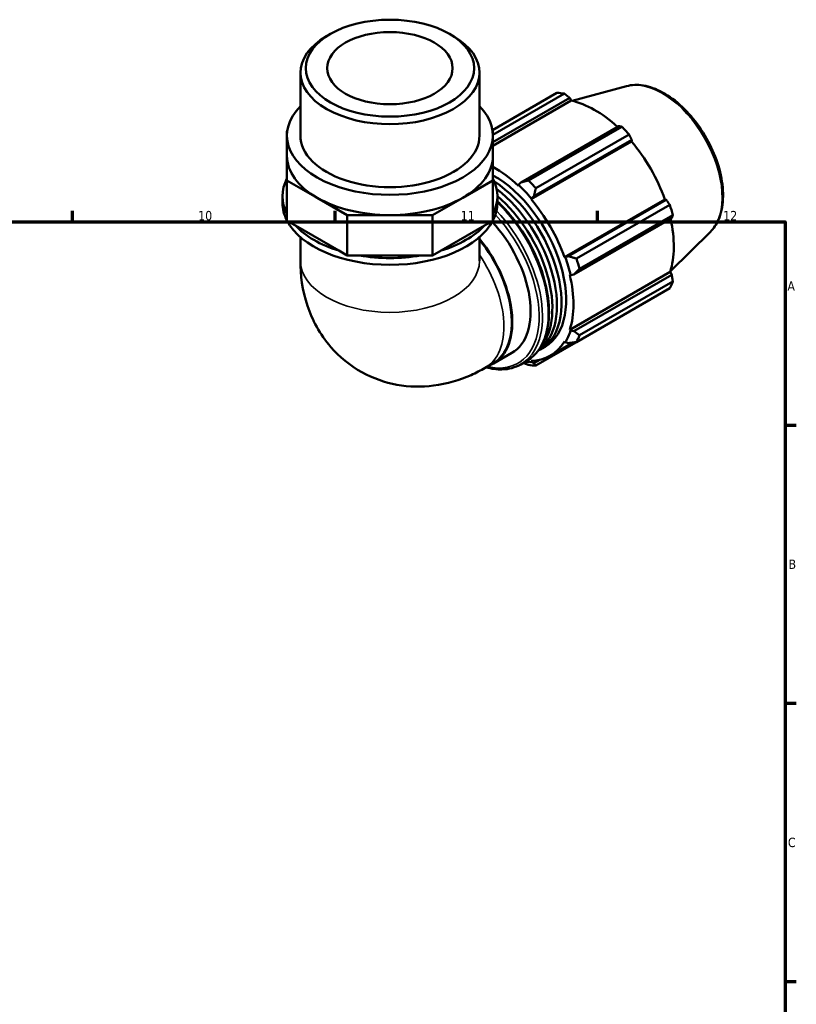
# Model space of a CAD drawing. Header units: millimetres. Extents: x 0 to 931, y 0 to 920.
# Tile 6 of 6: x 617 to 824, y 365 to 628. Entities that reach past the tile are written whole.
import ezdxf

# ---------------------------------------------------------------- set-up
doc = ezdxf.new("R2010")
doc.units = ezdxf.units.MM
for name, color, linetype, lineweight in [('Border (ISO)', 7, 'Continuous', 70), ('Visible (ISO)', 7, 'Continuous', 50), ('Visible Narrow (ISO)', 7, 'Continuous', 35)]:
    doc.layers.add(name, color=color, linetype=linetype, lineweight=lineweight)
doc.styles.add('Note Text (ISO)', font='tahoma.ttf')

# ---------------------------------------------------------------- blocks, each defined once
blk = doc.blocks.new('Borders Default Border')
at = {"layer": 'Border (ISO)'}
for p, q in [((630.75, 574), (630.75, 576.9)), ((700.83, 574), (700.83, 576.9)), ((770.92, 574), (770.92, 576.9)), ((821, 519.75), (823.9, 519.75)), ((821, 445.5), (823.9, 445.5)), ((821, 371.25), (823.9, 371.25))]:
    blk.add_line(p, q, dxfattribs=at)
at = {"layer": 'Border (ISO)', "flags": 128}
blk.add_lwpolyline([(20, 20), (20, 574), (821, 574), (821, 20), (20, 20)], dxfattribs=at)
at = {"layer": 'Border (ISO)', "color": 232, "true_color": 0xca0064, "char_height": 2.5, "attachment_point": 7, "style": 'Note Text (ISO)'}
for s, insert in [('10', (664.29, 574.35)), ('11', (734.37, 574.4)), ('12', (804.46, 574.4)), ('A', (821.59, 555.62)), ('B', (821.89, 481.37)), ('C', (821.73, 407.08))]:
    blk.add_mtext(s, dxfattribs=dict(at, insert=insert))

msp = doc.modelspace()

# ---------------------------------------------------------------- linework, layer by layer
at = {"layer": 'Visible (ISO)'}
for p, q in [((699.544, 624.116), (698.526, 623.525)), ((731.44, 624.116), (732.458, 623.525)), ((691.59, 597.017), (691.59, 613.83)), ((739.393, 597.017), (739.393, 613.83)), ((778.661, 610.202), (764.168, 606.271)), ((742.859, 598.493), (760.073, 608.406)), ((762.048, 608.214), (742.978, 597.233)), ((742.978, 595.268), (763.472, 607.07)), ((763.472, 607.07), (763.897, 606.331)), ((742.978, 594.284), (763.897, 606.331)), ((776.536, 599.547), (750.421, 584.508)), ((752.456, 585.042), (777.372, 599.39)), ((688.085, 598.223), (688.005, 598.177)), ((688.005, 598.177), (688.005, 597.017)), ((688.005, 591.621), (688.005, 597.017)), ((742.978, 598.177), (742.898, 598.223)), ((742.978, 597.017), (742.978, 598.177)), ((742.978, 591.621), (742.978, 597.017)), ((779.347, 597.307), (754.431, 582.958)), ((753.153, 580.042), (779.942, 595.468)), ((753.919, 580.818), (780.034, 595.857)), ((780.034, 595.857), (779.942, 595.468)), ((688.005, 591.621), (688.005, 585.064)), ((742.978, 585.064), (742.978, 591.621)), ((688.005, 585.064), (696.056, 580.428)), ((688.005, 574.273), (688.005, 585.064)), ((734.928, 580.428), (742.978, 585.064)), ((742.978, 574.273), (742.978, 585.064)), ((749.832, 583.827), (749.764, 583.616)), ((750.421, 584.508), (749.832, 583.827)), ((686.81, 579.031), (686.81, 580.829)), ((744.173, 579.031), (744.173, 580.829)), ((753.258, 580.214), (753.919, 580.818)), ((696.056, 580.428), (704.106, 575.792)), ((726.877, 575.792), (734.928, 580.428)), ((753.153, 580.042), (753.258, 580.214)), ((762.102, 564.542), (788.891, 579.968)), ((789.272, 579.857), (763.157, 564.818)), ((765.267, 564.191), (790.183, 578.539)), ((788.891, 579.968), (789.272, 579.857)), ((704.106, 575.792), (715.492, 575.792)), ((704.106, 565.001), (704.106, 575.792)), ((715.492, 575.792), (726.877, 575.792)), ((726.877, 565.001), (726.877, 575.792)), ((791.001, 575.784), (766.085, 561.436)), ((690.262, 572.973), (688.005, 574.273)), ((701.849, 566.301), (690.262, 572.973)), ((740.721, 572.973), (729.134, 566.301)), ((742.978, 574.273), (740.721, 572.973)), ((764.606, 559.939), (790.721, 574.978)), ((801.029, 571.36), (790.354, 560.798)), ((691.59, 569.901), (691.59, 563.596)), ((739.393, 569.901), (739.393, 563.596)), ((704.106, 565.001), (701.849, 566.301)), ((707.299, 565.001), (704.106, 565.001)), ((723.685, 565.001), (707.299, 565.001)), ((726.877, 565.001), (723.685, 565.001)), ((729.134, 566.301), (726.877, 565.001)), ((762.303, 564.547), (762.102, 564.542)), ((763.157, 564.818), (762.303, 564.547)), ((763.506, 545.183), (790.294, 560.609)), ((763.506, 559.815), (763.722, 559.77)), ((763.722, 559.77), (764.606, 559.939)), ((790.721, 559.873), (764.606, 544.834)), ((790.294, 560.609), (790.721, 559.873)), ((766.085, 543.719), (791.001, 558.067)), ((790.183, 556.254), (765.267, 541.906)), ((754.431, 535.618), (779.347, 549.966)), ((763.722, 544.98), (763.506, 545.183)), ((764.606, 544.834), (763.722, 544.98)), ((758.288, 538.267), (764.405, 541.789)), ((762.102, 542.073), (762.303, 541.836)), ((762.303, 541.836), (763.157, 541.624)), ((743.157, 536.2), (748.059, 539.023)), ((755.687, 539.948), (756.913, 540.654)), ((740.94, 535.037), (743.049, 536.252)), ((750.428, 535.956), (751.974, 536.847)), ((753.258, 536.587), (753.153, 536.879)), ((753.919, 536.263), (753.258, 536.587)), ((755.5, 537.174), (753.919, 536.263))]:
    msp.add_line(p, q, dxfattribs=at)
for major_axis in [(22.467, 0), (16.731, 0)]:
    msp.add_ellipse((715.492, 615.003), major_axis=major_axis, ratio=0.5758617, dxfattribs=at)
for centre, major_axis, ratio, start_param, end_param in [((715.492, 613.83), (-23.901, 0), 0.5758617, 5.5016397, 10.2063236), ((769.71, 579.186), (-15.969, 27.731), 0.5780931, 5.8451561, 5.9396837), ((715.492, 597.017), (-27.487, 0), 0.5758617, 5.7667102, 9.9412531), ((770.225, 579.482), (14.851, -25.79), 0.5780931, 2.0696433, 2.6635608), ((769.71, 579.186), (15.969, -27.731), 0.5780931, 1.9181653, 2.0126929), ((715.492, 597.017), (-23.901, 0), 0.5758617, 0, 3.1415927), ((770.225, 579.482), (14.851, -25.79), 0.5780931, 1.2672974, 1.8781627), ((715.492, 591.621), (-27.487, 0), 0.5758617, 0, 0.7853982), ((715.492, 591.621), (27.487, 0), 0.5758617, 5.4977871, 6.2831853), ((743.437, 564.056), (-14.851, 25.79), 0.5780931, 5.1942882, 5.5214934), ((743.437, 564.056), (13.476, -23.402), 0.5780931, 0, 2.3821226), ((715.492, 580.829), (-28.682, 0), 0.5758617, 5.9934983, 6.5728723), ((715.492, 580.829), (28.682, 0), 0.5758617, 5.9934983, 6.5728723), ((742.211, 563.35), (13.476, -23.402), 0.5780931, 6.2381687, 8.5808359), ((743.437, 564.056), (15.011, -26.067), 0.5780931, 1.8781627, 2.0526956), ((744.794, 564.838), (-15.969, 27.731), 0.5780931, 5.059758, 5.1542856), ((740.985, 562.645), (13.476, -23.402), 0.5780931, 0.0457446, 2.2003938), ((739.76, 561.939), (13.476, -23.402), 0.5780931, 0.2116138, 2.1248739), ((715.492, 579.031), (-28.682, 0), 0.5758617, 0, 0.289687), ((715.492, 591.621), (27.487, 0), 0.5758617, 3.9269908, 4.712389), ((715.492, 591.621), (27.487, 0), 0.5758617, 4.712389, 5.4977871), ((715.492, 579.031), (28.682, 0), 0.5758617, 5.9934983, 6.2831853), ((743.437, 564.056), (-14.851, 25.79), 0.5780931, 4.4088901, 5.0197553), ((769.71, 579.186), (15.969, -27.731), 0.5780931, 1.1327672, 1.2272947), ((715.492, 579.031), (-28.682, 0), 0.5758617, 0.2932766, 2.848316), ((715.492, 580.829), (28.682, 0), 0.5758617, 3.6373038, 4.2166778), ((715.492, 580.829), (28.682, 0), 0.5758617, 5.2081001, 5.7874741), ((736.083, 559.821), (11.977, -20.798), 0.5780931, 0, 1.9513639), ((770.225, 579.482), (14.851, -25.79), 0.5780931, 0.4818993, 1.0759774), ((731.18, 556.998), (11.977, -20.798), 0.5780931, 6.1925544, 8.1361335), ((731.122, 556.964), (11.928, -20.713), 0.5780931, 0, 1.8467066), ((715.492, 580.829), (28.682, 0), 0.5758617, 4.422702, 5.002076), ((743.437, 564.056), (15.011, -26.067), 0.5780931, 1.0927645, 1.2672974), ((744.794, 564.838), (-15.969, 27.731), 0.5780931, 4.2743598, 4.3688874), ((743.437, 564.056), (-14.851, 25.79), 0.5780931, 3.6234919, 4.2343571), ((769.71, 579.186), (15.969, -27.731), 0.5780931, 0.347369, 0.4418966), ((743.437, 564.056), (15.011, -26.067), 0.5780931, 0.3073663, 0.4818993), ((743.437, 564.056), (14.851, -25.79), 0.5780931, 5.9796864, 6.5905516), ((744.794, 564.838), (15.969, -27.731), 0.5780931, 0.347369, 0.4418966), ((743.437, 564.056), (15.011, -26.067), 0.5780931, 5.8948269, 5.9796864), ((744.794, 564.838), (15.969, -27.731), 0.5780931, 5.8451561, 5.9396837)]:
    msp.add_ellipse(centre, major_axis=major_axis, ratio=ratio, start_param=start_param, end_param=end_param, dxfattribs=at)
for points, knots in [([(778.661, 610.202), (780.066, 610.583), (781.583, 610.631), (784.832, 610.104), (786.573, 609.468), (790.076, 607.554), (791.836, 606.248), (795.152, 603.126), (796.707, 601.311), (799.466, 597.362), (800.669, 595.23), (802.615, 590.851), (803.357, 588.604), (804.299, 584.197), (804.498, 582.039), (804.296, 578.019), (803.896, 576.154), (802.639, 573.319), (801.919, 572.241), (801.029, 571.36)], [5.6508865, 5.6508865, 5.6508865, 5.6508865, 5.9396218, 5.9396218, 6.2578392, 6.2578392, 6.5894607, 6.5894607, 6.9204191, 6.9204191, 7.2497497, 7.2497497, 7.579163, 7.579163, 7.9102965, 7.9102965, 8.2416217, 8.2416217, 8.4901479, 8.4901479, 8.4901479, 8.4901479]), ([(744.173, 579.438), (745.335, 578.355), (746.462, 577.169), (749.395, 573.693), (751.093, 571.234), (753.993, 566.055), (755.196, 563.336), (756.987, 557.905), (757.574, 555.194), (758.068, 550.046), (757.973, 547.61), (757.091, 543.264), (756.305, 541.353), (754.315, 538.57), (753.227, 537.568), (751.974, 536.847)], [6.5816629, 6.5816629, 6.5816629, 6.5816629, 6.768043, 6.768043, 7.0911746, 7.0911746, 7.4140542, 7.4140542, 7.7372565, 7.7372565, 8.0611025, 8.0611025, 8.3837738, 8.3837738, 8.6413135, 8.6413135, 8.6413135, 8.6413135]), ([(691.59, 563.596), (691.59, 559.794), (692.081, 555.757), (694.728, 547.863), (696.717, 544.021), (701.978, 537.952), (704.823, 535.598), (710.956, 532.208), (714.169, 531.099), (720.726, 529.905), (724.044, 529.893), (730.821, 530.744), (734.154, 531.785), (738.467, 533.693), (739.733, 534.342), (740.94, 535.037)], [3.1415927, 3.1415927, 3.1415927, 3.1415927, 3.4557519, 3.4557519, 3.7308719, 3.7308719, 3.9390517, 3.9390517, 4.132108, 4.132108, 4.3410756, 4.3410756, 4.5974913, 4.5974913, 4.712389, 4.712389, 4.712389, 4.712389]), ([(750.428, 535.956), (748.94, 535.099), (747.224, 534.643), (744.034, 534.572), (742.615, 534.764), (741.165, 535.167)], [2.3581282, 2.3581282, 2.3581282, 2.3581282, 2.66427512, 2.66427512, 2.88927258, 2.88927258, 2.88927258, 2.88927258])]:
    msp.add_open_spline(points, degree=3, knots=knots, dxfattribs=at)
for points, weights in [([(763.472, 607.07), (762.778, 607.632), (762.048, 608.214)], [1.00206317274, 1.00143988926, 1]), ([(777.372, 599.39), (776.948, 599.472), (776.536, 599.547)], [1, 1.00143988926, 1.00206317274]), ([(780.034, 595.857), (779.701, 596.568), (779.347, 597.307)], [1.00206317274, 1.00143988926, 1]), ([(752.456, 585.042), (751.409, 584.764), (750.421, 584.508)], [1.01887259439, 1.01329853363, 1.00693231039]), ([(753.919, 580.818), (754.161, 581.861), (754.431, 582.958)], [1.00693231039, 1.01329853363, 1.01887259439]), ([(790.183, 578.539), (789.721, 579.213), (789.272, 579.857)], [1, 1.00143988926, 1.00206317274]), ([(790.721, 574.978), (790.861, 575.374), (791.001, 575.784)], [1.00206317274, 1.00143988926, 1]), ([(765.267, 564.191), (764.181, 564.506), (763.157, 564.818)], [1.01887259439, 1.01329853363, 1.00693231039]), ([(764.606, 559.939), (765.322, 560.667), (766.085, 561.436)], [1.00693231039, 1.01329853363, 1.01887259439]), ([(791.001, 558.067), (790.861, 558.99), (790.721, 559.873)], [1, 1.00143988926, 1.00206317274]), ([(779.347, 549.966), (779.365, 550.001), (779.383, 550.035)], [1, 1.00007256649, 1.00014305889]), ([(766.085, 543.719), (765.322, 544.283), (764.606, 544.834)], [1.01887259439, 1.01329853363, 1.00693231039]), ([(763.157, 541.624), (764.181, 541.757), (765.267, 541.906)], [1.00693231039, 1.01329853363, 1.01887259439]), ([(751.091, 536.338), (751.76, 536.075), (752.456, 535.81)], [1.01109997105, 1.01516182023, 1.01887259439]), ([(754.431, 535.618), (754.161, 535.942), (753.919, 536.263)], [1.01887259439, 1.01329853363, 1.00693231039])]:
    msp.add_rational_spline(points, weights, degree=2, dxfattribs=at)
at = {"layer": 'Visible Narrow (ISO)'}
for centre, major_axis, ratio, start_param, end_param in [((788.135, 589.796), (-11.313, 19.645), 0.5780931, 3.2927583, 6.1320197), ((738.081, 560.972), (13.893, -24.126), 0.5780931, 0, 2.0434971), ((736.083, 559.821), (13.574, -23.571), 0.5780931, 5.7855873, 8.2366803), ((736.535, 560.082), (13.893, -24.126), 0.5780931, 0, 1.9726967), ((729.012, 555.75), (11.928, -20.713), 0.5780931, 0, 1.6967392), ((715.492, 563.596), (23.901, 0), 0.5758617, 3.1415927, 6.2831853)]:
    msp.add_ellipse(centre, major_axis=major_axis, ratio=ratio, start_param=start_param, end_param=end_param, dxfattribs=at)

# ---------------------------------------------------------------- block references
msp.add_blockref('Borders Default Border', (0, 0))

doc.saveas('drawing.dxf')
